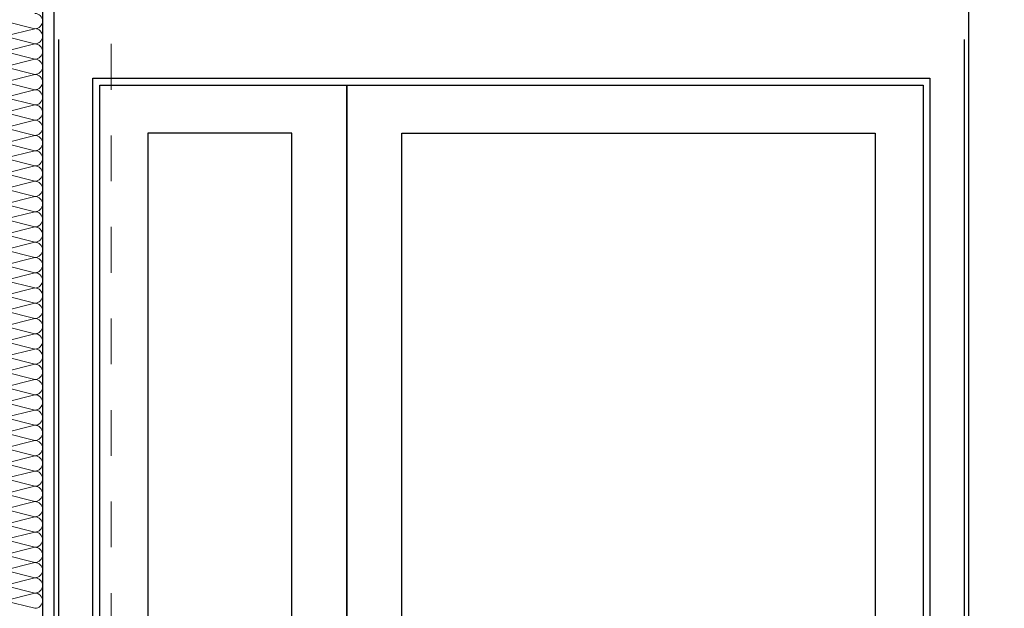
# Model space of a CAD drawing. Header units: metres. Extents: x -14.6 to 48.9, y -22.2 to 2.8.
# Tile 45 of 79: x 7.3 to 9.5, y -5 to -3.7. Entities that reach past the tile are written whole.
import ezdxf

# ---------------------------------------------------------------- set-up
doc = ezdxf.new("R2010")
doc.units = ezdxf.units.M
doc.header["$LTSCALE"] = 0.4
doc.header["$MEASUREMENT"] = 0
doc.linetypes.add('Raster', pattern=[0.2, 0.1, -0.05, 0, -0.05])
doc.layers.get('0').update_dxf_attribs({"color": 8, "lineweight": 9})
doc.layers.get('Defpoints').update_dxf_attribs({"color": 8, "lineweight": 9})
for name, color, linetype in [('Neubau_A-STB Wände', 8, 'Continuous'), ('Neubau_A-TB Wände', 8, 'Continuous'), ('Neubau_R-Konstruktionsraster gross', 33, 'Continuous'), ('Neubau_T-Bemaßung', 8, 'Continuous')]:
    doc.layers.add(name, color=color, linetype=linetype)
doc.styles.add('ERSTELLTER_STIL_2', font='arial.ttf')
doc.dimstyles.new('ERSTELLTER_STIL__1', dxfattribs={"dimtxt": 0.0875, "dimasz": 0.059375, "dimexe": 0.18, "dimexo": 0.0625, "dimgap": 0, "dimtad": 1, "dimzin": 0, "dimdsep": 46, "dimtxsty": 'ERSTELLTER_STIL_2', "dimblk": 'ARROWHEAD_6', "dimblk1": 'ARROWHEAD_6', "dimblk2": 'ARROWHEAD_6', "dimcen": 0.09, "dimclrd": 7, "dimclre": 7, "dimclrt": 7, "dimazin": 0, "dimtfac": 1, "dimtdec": 4, "dimtmove": 0, "dimatfit": 3, "dimfxl": 1, "dimtolj": 1, "dimtzin": 0, "dimarcsym": 0})

# ---------------------------------------------------------------- blocks, each defined once
blk = doc.blocks.new('*X247', base_point=(3718.7656, 0))
at = {"layer": 'Neubau_A-TB Wände', "color": 8, "linetype": 'Continuous', "lineweight": 9}
for p, q in [((4091.0118, 6.4333), (4090.9452, 6.45)), ((4091.0118, 6.4333), (4090.9452, 6.4167)), ((4091.0118, 6.4), (4090.9452, 6.4167)), ((4091.0118, 6.4), (4090.9452, 6.3833)), ((4091.0118, 6.3667), (4090.9452, 6.3833)), ((4091.0118, 6.3667), (4090.9452, 6.35)), ((4091.0118, 6.3333), (4090.9452, 6.35)), ((4091.0118, 6.3333), (4090.9452, 6.3167)), ((4091.0118, 6.3), (4090.9452, 6.3167)), ((4091.0118, 6.3), (4090.9452, 6.2833)), ((4091.0118, 6.2667), (4090.9452, 6.2833)), ((4091.0118, 6.2667), (4090.9452, 6.25)), ((4091.0118, 6.2333), (4090.9452, 6.25)), ((4091.0118, 6.2333), (4090.9452, 6.2167)), ((4091.0118, 6.2), (4090.9452, 6.2167)), ((4091.0118, 6.2), (4090.9452, 6.1833)), ((4091.0118, 6.1667), (4090.9452, 6.1833)), ((4091.0118, 6.1667), (4090.9452, 6.15)), ((4091.0118, 6.1333), (4090.9452, 6.15)), ((4091.0118, 6.1333), (4090.9452, 6.1167)), ((4091.0118, 6.1), (4090.9452, 6.1167)), ((4091.0118, 6.1), (4090.9452, 6.0833)), ((4091.0118, 6.0667), (4090.9452, 6.0833)), ((4091.0118, 6.0667), (4090.9452, 6.05)), ((4091.0118, 6.0333), (4090.9452, 6.05)), ((4091.0118, 6.0333), (4090.9452, 6.0167)), ((4091.0118, 6), (4090.9452, 6.0167)), ((4091.0118, 6), (4090.9452, 5.9833)), ((4091.0118, 5.9667), (4090.9452, 5.9833)), ((4091.0118, 5.9667), (4090.9452, 5.95)), ((4091.0118, 5.9333), (4090.9452, 5.95)), ((4091.0118, 5.9333), (4090.9452, 5.9167)), ((4091.0118, 5.9), (4090.9452, 5.9167)), ((4091.0118, 5.9), (4090.9452, 5.8833)), ((4091.0118, 5.8667), (4090.9452, 5.8833)), ((4091.0118, 5.8667), (4090.9452, 5.85)), ((4091.0118, 5.8333), (4090.9452, 5.85)), ((4091.0118, 5.8333), (4090.9452, 5.8167)), ((4091.0118, 5.8), (4090.9452, 5.8167)), ((4091.0118, 5.8), (4090.9452, 5.7833)), ((4091.0118, 5.7667), (4090.9452, 5.7833)), ((4091.0118, 5.7667), (4090.9452, 5.75)), ((4091.0118, 5.7333), (4090.9452, 5.75)), ((4091.0118, 5.7333), (4090.9452, 5.7167)), ((4091.0118, 5.7), (4090.9452, 5.7167)), ((4091.0118, 5.7), (4090.9452, 5.6833)), ((4091.0118, 5.6667), (4090.9452, 5.6833)), ((4091.0118, 5.6667), (4090.9452, 5.65)), ((4091.0118, 5.6333), (4090.9452, 5.65)), ((4091.0118, 5.6333), (4090.9452, 5.6167)), ((4091.0118, 5.6), (4090.9452, 5.6167)), ((4091.0118, 5.6), (4090.9452, 5.5833)), ((4091.0118, 5.5667), (4090.9452, 5.5833)), ((4091.0118, 5.5667), (4090.9452, 5.55)), ((4091.0118, 5.5333), (4090.9452, 5.55)), ((4091.0118, 5.5333), (4090.9452, 5.5167)), ((4091.0118, 5.5), (4090.9452, 5.5167)), ((4091.0118, 5.5), (4090.9452, 5.4833)), ((4091.0118, 5.4667), (4090.9452, 5.4833)), ((4091.0118, 5.4667), (4090.9452, 5.45)), ((4091.0118, 5.4333), (4090.9452, 5.45)), ((4091.0118, 5.4333), (4090.9452, 5.4167)), ((4091.0118, 5.4), (4090.9452, 5.4167)), ((4091.0118, 5.4), (4090.9452, 5.3833)), ((4091.0118, 5.3667), (4090.9452, 5.3833)), ((4091.0118, 5.3667), (4090.9452, 5.35)), ((4091.0118, 5.3333), (4090.9452, 5.35)), ((4091.0118, 5.3333), (4090.9452, 5.3167)), ((4091.0118, 5.3), (4090.9452, 5.3167)), ((4091.0118, 5.3), (4090.9452, 5.2833)), ((4091.0118, 5.2667), (4090.9452, 5.2833)), ((4091.0118, 5.2667), (4090.9452, 5.25)), ((4091.0118, 5.2333), (4090.9452, 5.25)), ((4091.0118, 5.2333), (4090.9452, 5.2167)), ((4091.0118, 5.2), (4090.9452, 5.2167)), ((4091.0118, 5.2), (4090.9452, 5.1833)), ((4091.0118, 5.1667), (4090.9452, 5.1833))]:
    blk.add_line(p, q, dxfattribs=at)
for centre, start, end in [((4091.0118, 6.45), 0, 90), ((4091.0118, 6.45), 270, 0), ((4091.0118, 6.4167), 0, 90), ((4091.0118, 6.4167), 270, 0), ((4091.0118, 6.3833), 0, 90), ((4091.0118, 6.3833), 270, 0), ((4091.0118, 6.35), 0, 90), ((4091.0118, 6.35), 270, 0), ((4091.0118, 6.3167), 0, 90), ((4091.0118, 6.3167), 270, 0), ((4091.0118, 6.2833), 0, 90), ((4091.0118, 6.2833), 270, 0), ((4091.0118, 6.25), 0, 90), ((4091.0118, 6.25), 270, 0), ((4091.0118, 6.2167), 0, 90), ((4091.0118, 6.2167), 270, 0), ((4091.0118, 6.1833), 0, 90), ((4091.0118, 6.1833), 270, 0), ((4091.0118, 6.15), 0, 90), ((4091.0118, 6.15), 270, 0), ((4091.0118, 6.1167), 0, 90), ((4091.0118, 6.1167), 270, 0), ((4091.0118, 6.0833), 0, 90), ((4091.0118, 6.0833), 270, 0), ((4091.0118, 6.05), 0, 90), ((4091.0118, 6.05), 270, 0), ((4091.0118, 6.0167), 0, 90), ((4091.0118, 6.0167), 270, 0), ((4091.0118, 5.9833), 0, 90), ((4091.0118, 5.9833), 270, 0), ((4091.0118, 5.95), 0, 90), ((4091.0118, 5.95), 270, 0), ((4091.0118, 5.9167), 0, 90), ((4091.0118, 5.9167), 270, 0), ((4091.0118, 5.8833), 0, 90), ((4091.0118, 5.8833), 270, 0), ((4091.0118, 5.85), 0, 90), ((4091.0118, 5.85), 270, 0), ((4091.0118, 5.8167), 0, 90), ((4091.0118, 5.8167), 270, 0), ((4091.0118, 5.7833), 0, 90), ((4091.0118, 5.7833), 270, 0), ((4091.0118, 5.75), 0, 90), ((4091.0118, 5.75), 270, 0), ((4091.0118, 5.7167), 0, 90), ((4091.0118, 5.7167), 270, 0), ((4091.0118, 5.6833), 0, 90), ((4091.0118, 5.6833), 270, 0), ((4091.0118, 5.65), 0, 90), ((4091.0118, 5.65), 270, 0), ((4091.0118, 5.6167), 0, 90), ((4091.0118, 5.6167), 270, 0), ((4091.0118, 5.5833), 0, 90), ((4091.0118, 5.5833), 270, 0), ((4091.0118, 5.55), 0, 90), ((4091.0118, 5.55), 270, 0), ((4091.0118, 5.5167), 0, 90), ((4091.0118, 5.5167), 270, 0), ((4091.0118, 5.4833), 0, 90), ((4091.0118, 5.4833), 270, 0), ((4091.0118, 5.45), 0, 90), ((4091.0118, 5.45), 270, 0), ((4091.0118, 5.4167), 0, 90), ((4091.0118, 5.4167), 270, 0), ((4091.0118, 5.3833), 0, 90), ((4091.0118, 5.3833), 270, 0), ((4091.0118, 5.35), 0, 90), ((4091.0118, 5.35), 270, 0), ((4091.0118, 5.3167), 0, 90), ((4091.0118, 5.3167), 270, 0), ((4091.0118, 5.2833), 0, 90), ((4091.0118, 5.2833), 270, 0), ((4091.0118, 5.25), 0, 90), ((4091.0118, 5.25), 270, 0), ((4091.0118, 5.2167), 0, 90), ((4091.0118, 5.2167), 270, 0), ((4091.0118, 5.1833), 0, 90), ((4091.0118, 5.1833), 270, 0)]:
    blk.add_arc(centre, 0.0167, start, end, dxfattribs=at)
blk = doc.blocks.new('ARROWHEAD_6')
at = {"color": 0, "linetype": 'Continuous', "lineweight": 0}
for p, q in [((-0.5, -0.5), (0.5, 0.5)), ((0, 0), (-1, 0))]:
    blk.add_line(p, q, dxfattribs=at)
blk = doc.blocks.new('*D326')
at = {"layer": 'Defpoints', "color": 0, "linetype": 'Continuous', "transparency": 16777216}
for p in [(5.8666, -2.695), (23.555, -2.695), (11.6275, -6.195)]:
    blk.add_point(p, dxfattribs=at)
at = {"layer": 'Neubau_T-Bemaßung', "linetype": 'Continuous', "lineweight": -2, "transparency": 16777216}
for p, q in [((23.4925, -2.695), (5.6866, -2.695)), ((5.8666, -2.7544), (5.8666, -4.335)), ((5.8666, -6.1356), (5.8666, -4.562)), ((11.565, -6.195), (5.6866, -6.195))]:
    blk.add_line(p, q, dxfattribs=at)
at = {"layer": 'Neubau_T-Bemaßung', "linetype": 'Continuous', "lineweight": -2, "transparency": 16777216, "xscale": 0.059375, "yscale": 0.059375, "zscale": 0.059375}
for p, rotation in [((5.8666, -2.695), 90), ((5.8666, -6.195), 270)]:
    blk.add_blockref('ARROWHEAD_6', p, dxfattribs=dict(at, rotation=rotation))
at = {"layer": 'Neubau_T-Bemaßung', "linetype": 'Continuous', "transparency": 16777216, "insert": (5.8666, -4.4485), "char_height": 0.0875, "attachment_point": 5, "rotation": 90, "style": 'ERSTELLTER_STIL_2'}
blk.add_mtext('\\A1;3.50', dxfattribs=at)
blk = doc.blocks.new('*D338')
at = {"layer": 'Defpoints', "color": 0, "linetype": 'Continuous', "transparency": 16777216}
for p in [(3.59, -3.025), (17.9513, -3.025), (-9.662, -6.025)]:
    blk.add_point(p, dxfattribs=at)
at = {"layer": 'Neubau_T-Bemaßung', "linetype": 'Continuous', "lineweight": -2, "transparency": 16777216}
for p, q in [((3.6525, -3.025), (18.1313, -3.025)), ((17.9513, -3.0844), (17.9513, -4.415)), ((17.9513, -5.9656), (17.9513, -4.642)), ((-9.5995, -6.025), (18.1313, -6.025))]:
    blk.add_line(p, q, dxfattribs=at)
at = {"layer": 'Neubau_T-Bemaßung', "linetype": 'Continuous', "lineweight": -2, "transparency": 16777216, "xscale": 0.059375, "yscale": 0.059375, "zscale": 0.059375}
for p, rotation in [((17.9513, -3.025), 90), ((17.9513, -6.025), 270)]:
    blk.add_blockref('ARROWHEAD_6', p, dxfattribs=dict(at, rotation=rotation))
at = {"layer": 'Neubau_T-Bemaßung', "linetype": 'Continuous', "transparency": 16777216, "insert": (17.9513, -4.5285), "char_height": 0.0875, "attachment_point": 5, "rotation": 90, "style": 'ERSTELLTER_STIL_2'}
blk.add_mtext('\\A1;3.00', dxfattribs=at)

msp = doc.modelspace()

# ---------------------------------------------------------------- linework, layer by layer
at = {"layer": 'Neubau_A-STB Wände', "linetype": 'Continuous'}
for p, q in [((9.4, -6.025), (9.4, -3.025)), ((9.39, -3.765), (9.39, -6.025)), ((9.39, -3.765), (9.3901, -3.765)), ((9.3901, -3.765), (9.3901, -6.025))]:
    msp.add_line(p, q, dxfattribs=at)
at = {"layer": 'Neubau_A-TB Wände', "linetype": 'Continuous'}
for p, q in [((7.375, -2.695), (7.375, -6.195)), ((7.4, -3.025), (7.4, -6.025)), ((7.4099, -3.765), (7.4099, -6.025)), ((7.4099, -3.765), (7.41, -3.765)), ((7.41, -3.765), (7.41, -6.025)), ((7.485, -6.025), (7.485, -3.85)), ((7.485, -3.85), (9.315, -3.85)), ((9.315, -3.85), (9.315, -6.025)), ((7.5, -6.025), (7.5, -3.865)), ((7.5, -3.865), (8.4001, -3.865)), ((8.0398, -3.865), (8.0398, -6.02)), ((8.0401, -3.865), (8.0401, -6.02)), ((8.4001, -3.865), (8.5151, -3.865)), ((8.5151, -3.865), (9.3, -3.865)), ((9.3, -3.865), (9.3, -6.025)), ((7.9198, -3.97), (7.6049, -3.97)), ((7.6049, -3.97), (7.6049, -5.77)), ((7.9198, -5.77), (7.9198, -3.97)), ((8.1601, -5.77), (8.1601, -3.97)), ((8.1601, -3.97), (9.195, -3.97)), ((9.195, -3.97), (9.195, -5.77))]:
    msp.add_line(p, q, dxfattribs=at)
at = {"layer": 'Neubau_R-Konstruktionsraster gross', "linetype": 'Raster', "lineweight": 9}
msp.add_line((7.525, -1.175), (7.525, -15.175), dxfattribs=at)

# ---------------------------------------------------------------- block references
at = {"layer": 'Neubau_A-TB Wände'}
msp.add_blockref('*X247', (-364.8879, -10.175), dxfattribs=at)

# ---------------------------------------------------------------- dimensions: what is measured, and where the dimension line sits
at = {"layer": 'Neubau_T-Bemaßung', "linetype": 'Continuous'}
for base, p1, p2, picture, middle in [((5.8666, -2.695), (11.6275, -6.195), (23.555, -2.695), '*D326', (5.8666, -4.4485)), ((17.9513, -3.025), (-9.662, -6.025), (3.59, -3.025), '*D338', (17.9513, -4.5285))]:
    dim = msp.add_linear_dim(base=base, p1=p1, p2=p2, angle=90, dimstyle='ERSTELLTER_STIL__1', override={"dimclrd": 256, "dimclre": 256, "dimclrt": 256}, dxfattribs=at)
    dim.commit()
    dim.dimension.update_dxf_attribs({"geometry": picture, "text_midpoint": middle, "dimtype": 160, "text_rotation": 90})

doc.saveas('drawing.dxf')
